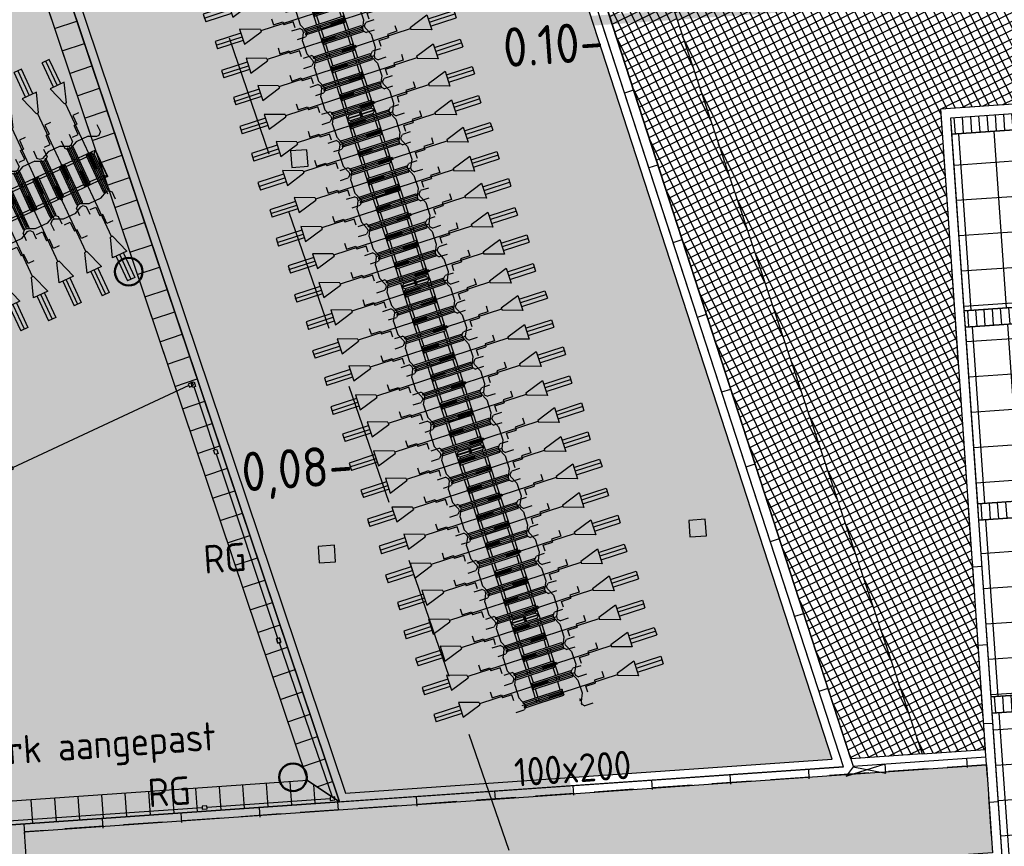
# Model space of a CAD drawing. Extents: x -410 to 7352, y -1401 to 655.
# Tile 74 of 185: x 231 to 244, y 46 to 57. Entities that reach past the tile are written whole.
import ezdxf

# ---------------------------------------------------------------- set-up
doc = ezdxf.new("R2010")
doc.units = 0
doc.header["$MEASUREMENT"] = 0
for name, pattern in [('B0701', [2.3412, 1.56, -0.7812]), ('DASHDOT', [1, 0.5, -0.25, 0, -0.25]), ('HIDDENX2', [0.75, 0.5, -0.25])]:
    doc.linetypes.add(name, pattern=pattern)
for name, color, linetype in [('05-018-ARCERING', 8, 'Continuous'), ('08-025-ROOD', 1, 'Continuous'), ('ALG_arch_beton constructie', 1, 'Continuous'), ('ALG_gebouw', 8, 'Continuous'), ('ALG_REV2022_projectgebied', 10, 'DASHDOT'), ('BP_beplanting', 80, 'Continuous'), ('BP_beplanting HA', 60, 'Continuous'), ('BP_hagen', 252, 'Continuous'), ('MATEN-018', 8, 'Continuous'), ('MP_peilen nieuw', 2, 'Continuous'), ('TM_fietsparkeren hoog laag', 1, 'Continuous'), ('TM_fietsparkeren_hoog_laag wijziging', 1, 'Continuous'), ('TM_hekwerken', 2, 'Continuous'), ('TO_pvc_diverse_dia', 130, 'Continuous'), ('V_bk_kf_keperverband-rollagen', 6, 'Continuous'), ('V_bk_kf_keperverband-rollagen HA', 8, 'Continuous'), ('V_bss_kf_210x105', 8, 'Continuous'), ('V_bss_kf_210x105 HA', 8, 'Continuous'), ('V_bss_kf_dubbelklinker', 8, 'Continuous'), ('V_bss_kf_dubbelklinker HA', 8, 'Continuous'), ('V_bt_30x30 HA', 8, 'Continuous'), ('V_bt_grasstenen Giverbo met split', 8, 'Continuous'), ('V_bt_grasstenen Giverbo met split HA', 8, 'Continuous'), ('V_halfverharding HA', 252, 'Continuous'), ('V_opsl_knipstrepen', 2, 'Continuous'), ('V_opsl_ob 10x20', 1, 'HIDDENX2'), ('V_opsl_ob 12x25', 1, 'HIDDENX2'), ('V_teksten', 4, 'Continuous')]:
    doc.layers.add(name, color=color, linetype=linetype)
doc.layers.add('ALG_REV2022_projectgebied HA', color=7, linetype='Continuous', true_color=0xffffff)
doc.styles.add('JvdL_18 1_200M', font='isocp.shx', dxfattribs={"height": 0.36})
doc.styles.add('JvdL_25 1_200_M', font='isocp.shx', dxfattribs={"height": 0.5})

# ---------------------------------------------------------------- blocks, each defined once
blk = doc.blocks.new('A$C53ED4B4D')
at = {"layer": 'V_bk_kf_keperverband-rollagen HA'}
h = blk.add_hatch(dxfattribs=at)
h.set_pattern_fill('LINE', color=256, scale=1.05, angle=86.0086, style=0)
h.set_pattern_definition([(90, (4.95, -0.21), (-0.105, 9e-19), [])])
h.paths.add_polyline_path([(4.95, -0.21), (0, -0.21), (0, 0), (4.95, 0)])
at = {"layer": 'V_bt_grasstenen Giverbo met split HA'}
h = blk.add_hatch(dxfattribs=at)
h.set_pattern_fill('NET', color=256, scale=4.5, angle=-3.9914, style=0)
h.set_pattern_definition([(360, (3e-14, -2.46), (7e-18, 0.45), []), (90, (3e-14, -2.46), (-0.45, 3e-17), [])])
h.paths.add_polyline_path([(4.95, -2.46), (0, -2.46), (0, -0.21), (4.95, -0.21)])
at = {"layer": 'V_bk_kf_keperverband-rollagen'}
blk.add_lwpolyline([(4.95, -0.21), (0, -0.21), (0, 0), (4.95, 0)], close=True, dxfattribs=at)
at = {"layer": 'V_bt_grasstenen Giverbo met split'}
blk.add_lwpolyline([(4.95, -2.46), (0, -2.46), (0, -0.21), (4.95, -0.21)], close=True, dxfattribs=at)
blk = doc.blocks.new('FIETSBAH')
at = {"layer": 'MATEN-018'}
for p, q in [((-49.9999, 1865.99576), (49.9999, 1865.99576)), ((-49.9999, 1522.78842), (-49.9999, 1865.99576)), ((0, 1870.19692), (0, 1521.9045)), ((49.9999, 1522.78842), (49.9999, 1865.99576)), ((-14.9987, 1271.905), (-99.9998, 1521.9045)), ((-99.9998, 1521.9045), (99.9998, 1521.9045)), ((99.9998, 1521.9045), (15.00124, 1271.905)), ((-14.9987, 1271.905), (15.00124, 1271.905)), ((0, 0), (0, 1271.905)), ((-99.9998, 1094.80858), (-19.99996, 1094.80858)), ((-19.99996, 1094.80858), (-19.99996, 969.63992)), ((-19.99996, 969.63992), (19.99996, 969.63992)), ((19.99996, 844.47126), (19.99996, 969.63992)), ((-249.9995, 861.51212), (-249.9995, 755.73128)), ((-218.0463, 724.51468), (-249.9995, 755.73128)), ((-85.21192, 771.5123), (-185.46572, 724.51468)), ((-85.21192, 771.5123), (85.21446, 771.5123)), ((99.9998, 844.47126), (19.99996, 844.47126)), ((85.21446, 771.5123), (185.46572, 724.51468)), ((218.0463, 724.51468), (250.00204, 755.73128)), ((250.00204, 861.51212), (250.00204, 755.73128)), ((-185.46572, 724.51468), (-218.09456, 724.51468)), ((185.46572, 724.51468), (218.0971, 724.51468)), ((-11.99896, 541.70072), (-11.99896, 349.9993)), ((-11.99896, 541.70072), (11.99896, 541.70072)), ((11.99896, 541.70072), (11.99896, 349.9993))]:
    blk.add_line(p, q, dxfattribs=at)
blk = doc.blocks.new('A$C43A41472')
at = {"layer": '05-018-ARCERING'}
for p, q in [((210, 1863), (210, 1350)), ((229, 1863), (229, 1350)), ((271, 1863), (271, 1350)), ((289, 1863), (289, 1350)), ((586, 1863), (586, 1350)), ((604, 1863), (604, 1350)), ((646, 1863), (646, 1350)), ((664, 1863), (664, 1350)), ((960, 1863), (960, 1350)), ((979, 1863), (979, 1350)), ((1021, 1863), (1021, 1350)), ((1039, 1863), (1039, 1350)), ((1336, 1863), (1336, 1350)), ((1354, 1863), (1354, 1350)), ((1396, 1863), (1396, 1350)), ((1414, 1863), (1414, 1350)), ((1710, 1863), (1710, 1350)), ((1729, 1863), (1729, 1350)), ((1771, 1863), (1771, 1350)), ((1789, 1863), (1789, 1350)), ((2086, 1863), (2086, 1350)), ((2104, 1863), (2104, 1350)), ((2146, 1863), (2146, 1350)), ((2164, 1863), (2164, 1350)), ((156, 1702), (156, 1332)), ((156, 1702), (156, 1332)), ((156, 1702), (210, 1702)), ((159, 1702), (159, 1332)), ((191, 1667), (159, 1702)), ((210, 1667), (191, 1667)), ((191, 1667), (191, 1367)), ((271, 1702), (229, 1702)), ((271, 1667), (229, 1667)), ((586, 1702), (289, 1702)), ((398, 1667), (289, 1667)), ((398, 1172), (398, 1685)), ((458, 1687), (417, 1687)), ((417, 1172), (417, 1685)), ((458, 1682), (417, 1682)), ((458, 1667), (417, 1667)), ((458, 1172), (458, 1685)), ((477, 1172), (477, 1685)), ((586, 1667), (477, 1667)), ((646, 1702), (604, 1702)), ((646, 1667), (604, 1667)), ((960, 1702), (664, 1702)), ((773, 1667), (664, 1667)), ((773, 1172), (773, 1685)), ((792, 1172), (792, 1685)), ((833, 1667), (792, 1667)), ((833, 1172), (833, 1685)), ((852, 1172), (852, 1685)), ((960, 1667), (852, 1667)), ((1021, 1702), (979, 1702)), ((1021, 1667), (979, 1667)), ((1335, 1702), (1039, 1702)), ((1148, 1667), (1039, 1667)), ((1148, 1172), (1148, 1685)), ((1208, 1687), (1167, 1687)), ((1167, 1172), (1167, 1685)), ((1208, 1682), (1167, 1682)), ((1208, 1667), (1167, 1667)), ((1208, 1172), (1208, 1685)), ((1227, 1172), (1227, 1685)), ((1227, 1670), (1227, 1364)), ((1227, 1667), (1227, 1667)), ((1335, 1667), (1227, 1667)), ((1396, 1702), (1354, 1702)), ((1396, 1667), (1354, 1667)), ((1710, 1702), (1414, 1702)), ((1523, 1667), (1414, 1667)), ((1523, 1172), (1523, 1685)), ((1542, 1172), (1542, 1685)), ((1583, 1667), (1542, 1667)), ((1583, 1172), (1583, 1685)), ((1602, 1172), (1602, 1685)), ((1710, 1667), (1602, 1667)), ((1771, 1702), (1729, 1702)), ((1771, 1667), (1729, 1667)), ((2085, 1702), (1789, 1702)), ((1898, 1667), (1789, 1667)), ((1898, 1172), (1898, 1685)), ((1958, 1687), (1917, 1687)), ((1917, 1172), (1917, 1685)), ((1958, 1682), (1917, 1682)), ((1958, 1667), (1917, 1667)), ((1958, 1172), (1958, 1685)), ((1977, 1172), (1977, 1685)), ((1977, 1670), (1977, 1364)), ((1977, 1667), (1977, 1667)), ((2085, 1667), (1977, 1667)), ((2146, 1702), (2104, 1702)), ((2146, 1667), (2104, 1667)), ((2406, 1702), (2164, 1702)), ((2273, 1667), (2164, 1667)), ((2273, 1172), (2273, 1685)), ((2292, 1172), (2292, 1685)), ((2333, 1667), (2292, 1667)), ((2333, 1172), (2333, 1685)), ((2352, 1172), (2352, 1685)), ((2352, 1667), (2371, 1667)), ((2371, 1667), (2403, 1702)), ((2371, 1667), (2371, 1367)), ((2403, 1702), (2403, 1332)), ((2406, 1702), (2406, 1332)), ((170, 1524), (170, 1511)), ((182, 1524), (182, 1511)), ((2380, 1524), (2380, 1511)), ((2392, 1524), (2392, 1511)), ((156, 1332), (398, 1332)), ((191, 1367), (159, 1332)), ((191, 1367), (210, 1367)), ((229, 1367), (271, 1367)), ((271, 1352), (229, 1352)), ((271, 1347), (229, 1347)), ((289, 1367), (398, 1367)), ((417, 1367), (458, 1367)), ((417, 1332), (458, 1332)), ((477, 1367), (586, 1367)), ((477, 1332), (773, 1332)), ((604, 1367), (646, 1367)), ((664, 1367), (773, 1367)), ((792, 1367), (833, 1367)), ((792, 1332), (833, 1332)), ((852, 1367), (960, 1367)), ((852, 1332), (1148, 1332)), ((979, 1367), (1021, 1367)), ((1021, 1352), (979, 1352)), ((1021, 1347), (979, 1347)), ((1039, 1367), (1148, 1367)), ((1167, 1367), (1208, 1367)), ((1167, 1332), (1208, 1332)), ((1227, 1367), (1227, 1367)), ((1227, 1367), (1335, 1367)), ((1227, 1332), (1523, 1332)), ((1354, 1367), (1396, 1367)), ((1414, 1367), (1523, 1367)), ((1414, 1367), (1523, 1367)), ((1542, 1367), (1583, 1367)), ((1542, 1332), (1583, 1332)), ((1602, 1367), (1710, 1367)), ((1602, 1332), (1898, 1332)), ((1729, 1367), (1771, 1367)), ((1771, 1352), (1729, 1352)), ((1771, 1347), (1729, 1347)), ((1789, 1367), (1898, 1367)), ((1917, 1367), (1958, 1367)), ((1917, 1332), (1958, 1332)), ((1977, 1367), (1977, 1367)), ((1977, 1367), (2085, 1367)), ((1977, 1332), (2273, 1332)), ((2104, 1367), (2146, 1367)), ((2164, 1367), (2273, 1367)), ((2292, 1367), (2333, 1367)), ((2292, 1332), (2333, 1332)), ((2352, 1367), (2371, 1367)), ((2352, 1332), (2406, 1332)), ((2371, 1367), (2403, 1332))]:
    blk.add_line(p, q, dxfattribs=at)
for centre, radius, start, end in [((220, 1863), 9.5, 360, 180), ((280, 1863), 9.5, 360, 180), ((595, 1863), 9.5, 360, 180), ((655, 1863), 9.5, 360, 180), ((970, 1863), 9.5, 360, 180), ((1030, 1863), 9.5, 360, 180), ((1345, 1863), 9.5, 360, 180), ((1405, 1863), 9.5, 360, 180), ((1720, 1863), 9.5, 360, 180), ((1780, 1863), 9.5, 360, 180), ((2095, 1863), 9.5, 360, 180), ((2155, 1863), 9.5, 360, 180), ((408, 1685), 9.5, 0, 180), ((468, 1685), 9.5, 0, 180), ((782, 1685), 9.5, 0, 180), ((842, 1685), 9.5, 0, 180), ((1157, 1685), 9.5, 0, 180), ((1217, 1685), 9.5, 0, 180), ((1532, 1685), 9.5, 0, 180), ((1592, 1685), 9.5, 0, 180), ((1907, 1685), 9.5, 0, 180), ((1967, 1685), 9.5, 0, 180), ((2282, 1685), 9.5, 0, 180), ((2342, 1685), 9.5, 0, 180), ((176, 1524), 6, 0, 180), ((176, 1511), 6, 180, 0), ((2386, 1524), 6, 0, 180), ((2386, 1511), 6, 180, 0), ((220, 1350), 9.5, 180, 0), ((280, 1350), 9.5, 180, 0), ((595, 1350), 9.5, 180, 0), ((655, 1350), 9.5, 180, 0), ((970, 1350), 9.5, 180, 0), ((1030, 1350), 9.5, 180, 0), ((1345, 1350), 9.5, 180, 0), ((1405, 1350), 9.5, 180, 0), ((1720, 1350), 9.5, 180, 0), ((1780, 1350), 9.5, 180, 0), ((2095, 1350), 9.5, 180, 0), ((2155, 1350), 9.5, 180, 0), ((408, 1172), 9.5, 180, 0), ((468, 1172), 9.5, 180, 0), ((782, 1172), 9.5, 180, 0), ((842, 1172), 9.5, 180, 0), ((1157, 1172), 9.5, 180, 0), ((1217, 1172), 9.5, 180, 0), ((1532, 1172), 9.5, 180, 0), ((1592, 1172), 9.5, 180, 0), ((1907, 1172), 9.5, 180, 0), ((1967, 1172), 9.5, 180, 0), ((2282, 1172), 9.5, 180, 0), ((2342, 1172), 9.5, 180, 0)]:
    blk.add_arc(centre, radius, start, end, dxfattribs=at)
at = {"layer": '08-025-ROOD'}
for p in [(437, 1147), (812, 1183), (1187, 1147), (1562, 1183), (1937, 1147), (2312, 1183)]:
    blk.add_blockref('FIETSBAH', p, dxfattribs=at)
at = {"layer": '08-025-ROOD', "xscale": -1, "rotation": 180}
for p in [(250, 1906), (1000, 1906), (1750, 1906), (625, 1870), (1375, 1870), (2125, 1870)]:
    blk.add_blockref('FIETSBAH', p, dxfattribs=at)
blk = doc.blocks.new('hekwerk')
at = {"layer": 'TM_hekwerken'}
for points in [[(0, -0.02), (0.06, -0.02), (0.06, 0.02), (0, 0.02)], [(2.59, -0.02), (2.53, -0.02), (2.53, 0.02), (2.59, 0.02)]]:
    blk.add_lwpolyline(points, close=True, dxfattribs=at)
blk.add_lwpolyline([(0.06, 0), (2.53, 0)], dxfattribs=at)
blk = doc.blocks.new('fiets wijziging')
at = {"layer": '05-018-ARCERING', "color": 8}
for p, q in [((1.677, 1.014), (1.861, 0.535)), ((1.695, 1.021), (1.879, 0.542)), ((1.733, 1.036), (1.917, 0.557)), ((1.751, 1.043), (1.935, 0.564)), ((1.327, 0.88), (1.511, 0.401)), ((1.345, 0.887), (1.529, 0.408)), ((1.383, 0.901), (1.567, 0.422)), ((1.401, 0.908), (1.585, 0.429)), ((1.791, 0.886), (1.752, 0.871)), ((2.034, 0.979), (1.808, 0.893)), ((1.922, 0.899), (1.821, 0.86)), ((2.1, 0.436), (1.916, 0.915)), ((1.933, 0.924), (1.971, 0.939)), ((2.118, 0.443), (1.934, 0.922)), ((1.935, 0.92), (1.973, 0.934)), ((1.978, 0.92), (1.94, 0.906)), ((2.156, 0.458), (1.972, 0.937)), ((2.174, 0.465), (1.99, 0.944)), ((2.014, 0.934), (1.996, 0.927)), ((2.014, 0.934), (2.031, 0.978)), ((2.122, 0.654), (2.014, 0.934)), ((2.164, 0.633), (2.031, 0.978)), ((2.167, 0.634), (2.034, 0.979)), ((2.167, 0.634), (2.034, 0.979)), ((0.995, 0.752), (1.179, 0.273)), ((1.033, 0.767), (1.217, 0.288)), ((1.051, 0.774), (1.235, 0.295)), ((1.441, 0.751), (1.402, 0.737)), ((1.735, 0.864), (1.458, 0.758)), ((1.572, 0.764), (1.471, 0.726)), ((1.75, 0.302), (1.566, 0.781)), ((1.768, 0.309), (1.584, 0.788)), ((1.628, 0.786), (1.59, 0.771)), ((1.806, 0.323), (1.622, 0.802)), ((1.824, 0.33), (1.64, 0.809)), ((1.747, 0.832), (1.646, 0.793)), ((1.803, 0.853), (1.765, 0.838)), ((2.078, 0.791), (2.074, 0.803)), ((2.09, 0.796), (2.085, 0.808)), ((0.683, 0.632), (0.867, 0.153)), ((0.701, 0.639), (0.885, 0.16)), ((0.977, 0.745), (1.161, 0.266)), ((1.385, 0.73), (1.108, 0.624)), ((1.222, 0.63), (1.121, 0.591)), ((1.4, 0.167), (1.216, 0.646)), ((1.233, 0.656), (1.271, 0.67)), ((1.234, 0.651), (1.273, 0.666)), ((1.417, 0.174), (1.234, 0.653)), ((1.278, 0.652), (1.24, 0.637)), ((1.456, 0.189), (1.272, 0.668)), ((1.474, 0.196), (1.29, 0.675)), ((1.397, 0.697), (1.296, 0.658)), ((1.453, 0.719), (1.415, 0.704)), ((2.048, 0.626), (2.086, 0.64)), ((2.104, 0.647), (2.122, 0.654)), ((2.167, 0.634), (2.116, 0.614)), ((2.122, 0.654), (2.164, 0.633)), ((0.351, 0.505), (0.535, 0.026)), ((0.627, 0.611), (0.811, 0.132)), ((0.645, 0.618), (0.829, 0.139)), ((1.035, 0.596), (0.759, 0.489)), ((1.05, 0.033), (0.866, 0.512)), ((1.067, 0.04), (0.884, 0.519)), ((0.928, 0.517), (0.89, 0.502)), ((1.106, 0.055), (0.922, 0.533)), ((1.123, 0.061), (0.94, 0.54)), ((1.047, 0.563), (0.946, 0.524)), ((1.155, 0.28), (1.046, 0.565)), ((1.047, 0.563), (1.047, 0.563)), ((1.091, 0.617), (1.052, 0.602)), ((1.103, 0.584), (1.065, 0.57)), ((1.697, 0.491), (1.736, 0.506)), ((1.753, 0.513), (1.855, 0.552)), ((1.766, 0.48), (2.042, 0.586)), ((1.873, 0.558), (1.911, 0.573)), ((1.878, 0.544), (1.916, 0.559)), ((1.88, 0.54), (1.918, 0.554)), ((1.929, 0.58), (2.03, 0.619)), ((2.06, 0.593), (2.098, 0.608)), ((0.277, 0.476), (0.461, -0.002)), ((0.295, 0.483), (0.479, 0.004)), ((0.333, 0.498), (0.517, 0.019)), ((0.684, 0.461), (0.408, 0.355)), ((0.7, -0.101), (0.516, 0.377)), ((0.533, 0.387), (0.571, 0.401)), ((0.717, -0.095), (0.533, 0.384)), ((0.534, 0.382), (0.573, 0.397)), ((0.578, 0.383), (0.54, 0.368)), ((0.756, -0.08), (0.572, 0.399)), ((0.773, -0.073), (0.589, 0.406)), ((0.697, 0.428), (0.596, 0.389)), ((0.74, 0.483), (0.702, 0.468)), ((0.753, 0.45), (0.715, 0.435)), ((0.872, 0.496), (0.771, 0.457)), ((0.872, 0.496), (0.771, 0.457)), ((1.403, 0.378), (1.505, 0.417)), ((1.416, 0.346), (1.692, 0.452)), ((1.522, 0.424), (1.561, 0.439)), ((1.578, 0.446), (1.68, 0.484)), ((1.71, 0.459), (1.748, 0.473)), ((-0.073, 0.342), (0.111, -0.137)), ((-0.055, 0.349), (0.128, -0.13)), ((-0.017, 0.363), (0.167, -0.115)), ((0.001, 0.37), (0.184, -0.109)), ((0.335, 0.327), (0.058, 0.221)), ((0.406, -0.214), (0.222, 0.265)), ((0.423, -0.208), (0.239, 0.271)), ((0.347, 0.294), (0.246, 0.255)), ((0.455, 0.011), (0.345, 0.297)), ((0.347, 0.294), (0.346, 0.294)), ((0.39, 0.348), (0.352, 0.333)), ((0.403, 0.315), (0.365, 0.301)), ((0.522, 0.361), (0.421, 0.322)), ((1.054, 0.244), (1.155, 0.283)), ((1.066, 0.211), (1.343, 0.317)), ((1.154, 0.283), (1.155, 0.283)), ((1.172, 0.29), (1.211, 0.304)), ((1.178, 0.276), (1.216, 0.29)), ((1.18, 0.271), (1.218, 0.286)), ((1.228, 0.311), (1.33, 0.35)), ((1.347, 0.357), (1.386, 0.371)), ((1.36, 0.324), (1.398, 0.339)), ((-0.016, 0.192), (-0.066, 0.173)), ((0.066, -0.173), (-0.066, 0.173)), ((0.069, -0.172), (-0.064, 0.174)), ((-0.021, 0.152), (-0.064, 0.174)), ((-0.003, 0.159), (-0.021, 0.153)), ((0.086, -0.127), (-0.021, 0.153)), ((0.04, 0.214), (0.002, 0.199)), ((0.053, 0.181), (0.015, 0.166)), ((0.172, 0.227), (0.071, 0.188)), ((0.35, -0.236), (0.166, 0.243)), ((0.367, -0.229), (0.183, 0.25)), ((0.228, 0.248), (0.19, 0.234)), ((0.703, 0.109), (0.805, 0.148)), ((0.716, 0.077), (0.992, 0.183)), ((0.822, 0.155), (0.861, 0.17)), ((0.878, 0.177), (0.98, 0.216)), ((0.997, 0.222), (1.036, 0.237)), ((1.01, 0.19), (1.048, 0.204)), ((0.015, -0.001), (0.011, 0.011)), ((0.027, 0.003), (0.022, 0.015)), ((0.354, -0.025), (0.455, 0.014)), ((0.366, -0.058), (0.642, 0.049)), ((0.454, 0.014), (0.454, 0.014)), ((0.472, 0.021), (0.511, 0.035)), ((0.478, 0.007), (0.516, 0.021)), ((0.479, 0.002), (0.518, 0.017)), ((0.528, 0.042), (0.63, 0.081)), ((0.647, 0.088), (0.686, 0.103)), ((0.66, 0.055), (0.698, 0.07)), ((0.066, -0.173), (0.292, -0.086)), ((0.104, -0.121), (0.086, -0.127)), ((0.122, -0.114), (0.16, -0.099)), ((0.178, -0.092), (0.279, -0.053)), ((0.297, -0.047), (0.335, -0.032)), ((0.31, -0.079), (0.348, -0.065)), ((0.086, -0.127), (0.069, -0.172))]:
    blk.add_line(p, q, dxfattribs=at)
for centre, radius, start, end in [((1.686, 1.018), 0.0095, 21.0086, 201.0086), ((1.742, 1.039), 0.0095, 21.0086, 201.0086), ((1.336, 0.883), 0.0095, 21.0086, 201.0086), ((1.392, 0.905), 0.0095, 21.0086, 201.0086), ((1.925, 0.919), 0.0095, 21.0086, 201.0086), ((1.981, 0.94), 0.0095, 21.0086, 201.0086), ((0.986, 0.749), 0.0095, 21.0086, 201.0086), ((1.042, 0.77), 0.0095, 21.0086, 201.0086), ((1.575, 0.784), 0.0095, 21.0086, 201.0086), ((1.631, 0.806), 0.0095, 21.0086, 201.0086), ((2.079, 0.806), 0.006, 21.0086, 201.0086), ((2.084, 0.793), 0.006, 201.0086, 21.0086), ((0.692, 0.636), 0.0095, 21.0086, 201.0086), ((1.225, 0.65), 0.0095, 21.0086, 201.0086), ((1.281, 0.671), 0.0095, 21.0086, 201.0086), ((0.342, 0.501), 0.0095, 21.0086, 201.0086), ((0.636, 0.614), 0.0095, 21.0086, 201.0086), ((0.875, 0.515), 0.0095, 21.0086, 201.0086), ((0.931, 0.537), 0.0095, 21.0086, 201.0086), ((1.87, 0.539), 0.0095, 201.0086, 21.0086), ((1.926, 0.56), 0.0095, 201.0086, 21.0086), ((-0.008, 0.367), 0.0095, 21.0086, 201.0086), ((0.286, 0.48), 0.0095, 21.0086, 201.0086), ((0.525, 0.381), 0.0095, 21.0086, 201.0086), ((0.581, 0.402), 0.0095, 21.0086, 201.0086), ((1.52, 0.404), 0.0095, 201.0086, 21.0086), ((1.576, 0.426), 0.0095, 201.0086, 21.0086), ((2.109, 0.44), 0.0095, 201.0086, 21.0086), ((2.165, 0.461), 0.0095, 201.0086, 21.0086), ((-0.064, 0.345), 0.0095, 21.0086, 201.0086), ((0.174, 0.246), 0.0095, 21.0086, 201.0086), ((0.231, 0.268), 0.0095, 21.0086, 201.0086), ((1.17, 0.27), 0.0095, 201.0086, 21.0086), ((1.226, 0.291), 0.0095, 201.0086, 21.0086), ((1.759, 0.305), 0.0095, 201.0086, 21.0086), ((1.815, 0.327), 0.0095, 201.0086, 21.0086), ((0.82, 0.135), 0.0095, 201.0086, 21.0086), ((0.876, 0.157), 0.0095, 201.0086, 21.0086), ((1.409, 0.171), 0.0095, 201.0086, 21.0086), ((1.465, 0.192), 0.0095, 201.0086, 21.0086), ((0.016, 0.013), 0.006, 21.0086, 201.0086), ((0.021, 0.001), 0.006, 201.0086, 21.0086), ((0.47, 0.001), 0.0095, 201.0086, 21.0086), ((0.526, 0.022), 0.0095, 201.0086, 21.0086), ((1.059, 0.036), 0.0095, 201.0086, 21.0086), ((1.115, 0.058), 0.0095, 201.0086, 21.0086), ((0.176, -0.112), 0.0095, 201.0086, 21.0086), ((0.708, -0.098), 0.0095, 201.0086, 21.0086), ((0.764, -0.077), 0.0095, 201.0086, 21.0086), ((0.12, -0.134), 0.0095, 201.0086, 21.0086), ((0.358, -0.232), 0.0095, 201.0086, 21.0086), ((0.414, -0.211), 0.0095, 201.0086, 21.0086)]:
    blk.add_arc(centre, radius, start, end, dxfattribs=at)
at = {"layer": '08-025-ROOD', "color": 8, "extrusion": (0, 0, -1), "xscale": 0.001000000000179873, "yscale": 0.001000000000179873, "zscale": -0.0009999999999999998, "rotation": 338.9914025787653}
for p in [(-1.789, 0.309), (-2.152, 0.41), (-1.452, 0.141), (-1.089, 0.04), (-0.752, -0.128), (-0.389, -0.229)]:
    blk.add_blockref('FIETSBAH', p, dxfattribs=at)
at = {"layer": '08-025-ROOD', "color": 8, "xscale": 0.001000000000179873, "yscale": 0.001000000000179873, "zscale": 0.001000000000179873, "rotation": 201.0085974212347}
for p in [(1.705, 1.052), (1.368, 0.883), (1.005, 0.783), (0.668, 0.614), (0.305, 0.514), (-0.032, 0.346)]:
    blk.add_blockref('FIETSBAH', p, dxfattribs=at)

msp = doc.modelspace()

# ---------------------------------------------------------------- hatches: boundary and pattern name
at = {"layer": 'ALG_REV2022_projectgebied HA', "transparency": 33554610}
h = msp.add_hatch(color=256, dxfattribs=at)
h.dxf.hatch_style = 1
h.paths.add_polyline_path([(74.155, 162.238), (334.409, 180.398), (349.057, -29.528), (88.802, -47.688)])
h.paths.add_polyline_path([(234.252, 68.283), (242.01, 27.797), (261.78, 36.92), (260.019, 69.41), (233.856, 69.837)], flags=16)
h.paths.add_polyline_path([(228.126, 117.889), (223.307, 86.622), (226.725, 74.52), (255.929, 76.846), (252.357, 119.911)], flags=16)
h.paths.add_polyline_path([(146.522, 128.991), (156.498, 129.687), (183.768, 118.656), (194.377, 96.043), (190.268, 67.245), (146.205, 67.558), (136.658, 100.144)], flags=16)
at = {"layer": 'BP_beplanting HA'}
h = msp.add_hatch(dxfattribs=at)
h.set_pattern_fill('NET', color=256, style=0)
h.set_pattern_definition([(26.39262, (277.87383, 48.07245), (-0.04445198, 0.0895769), []), (116.39262, (277.87383, 48.07245), (-0.0895769, -0.04445198), [])])
h.paths.add_polyline_path([(236.189, 67.601), (242.864, 47.596), (241.958, 47.534), (235.686, 66.84), (235.435, 67.612)])
h = msp.add_hatch(dxfattribs=at)
h.set_pattern_fill('NET', color=256, style=0)
h.set_pattern_definition([(26.39262, (306.9738, 37.70138), (-0.04445198, 0.0895769), []), (116.39262, (306.9738, 37.70138), (-0.0895769, -0.04445198), [])])
h.paths.add_polyline_path([(242.864, 47.596), (243.669, 47.651), (243.101, 55.797), (247.925, 56.133), (238.326, 67.599), (236.189, 67.601)])
at = {"layer": 'V_bss_kf_210x105 HA'}
h = msp.add_hatch(dxfattribs=at)
h.set_pattern_fill('GEB-KF', color=256, style=0)
h.set_pattern_definition([(25.00462, (221.76682, 147.7451), (0.05077615, 0.13954133), [0.315, -0.105]), (115.00462, (221.8112, 147.64994), (0.05077615, 0.13954133), [0.315, -0.105])])
h.paths.add_polyline_path([(242.46, 71.823), (247.723, 71.823), (253.782, 71.821), (253.714, 72.781), (251.999, 97.364), (250.989, 97.294), (249.868, 113.465), (249.736, 115.461), (249.343, 121.085), (248.928, 121.026), (248.646, 123.008), (230.845, 120.506), (230.502, 122.988), (210.475, 121.588), (219.984, 93.317), (221.325, 89.33), (223.113, 84.011), (235.53, 47.095), (241.721, 47.527), (235.169, 67.705), (235.169, 71.824), (237.303, 71.824)])
h.paths.add_polyline_path([(227.965, 75.018), (228.916, 75.327), (224.79, 88.026), (223.839, 87.718)], flags=16)
h.paths.add_polyline_path([(222.843, 90.783), (223.793, 91.092), (219.668, 103.792), (218.716, 103.483)], flags=16)
h.paths.add_polyline_path([(217.723, 106.542), (218.673, 106.851), (214.548, 119.55), (213.596, 119.242)], flags=16)
h.paths.add_polyline_path([(245.598, 75.305), (244.6, 75.236), (244.67, 74.238), (245.668, 74.308)], flags=16)
at = {"layer": 'V_bss_kf_dubbelklinker HA'}
for points in [[(234.847, 55.053), (235.056, 55.068), (235.041, 55.277), (234.832, 55.263)], [(239.912, 50.354), (240.122, 50.369), (240.107, 50.579), (239.898, 50.564)], [(235.197, 50.025), (235.406, 50.04), (235.392, 50.25), (235.182, 50.235)]]:
    msp.add_hatch(color=256, dxfattribs=at).paths.add_polyline_path(points)
at = {"layer": 'V_bt_30x30 HA'}
h = msp.add_hatch(dxfattribs=at)
h.set_pattern_fill('TEGEL30X30H', color=8, angle=90, style=0)
h.set_pattern_definition([(204.94012, (212.09123, 68.01603), (0.1265013, -0.2720247), []), (294.94012, (212.09123, 68.01603), (0.26251362, -0.20877404), [0.3, -0.3])])
h.paths.add_polyline_path([(196.618, 120.424), (210.122, 121.368), (220.985, 89.068), (235.048, 47.257), (224.258, 46.501), (214.226, 68.016), (212.091, 68.016), (205.669, 81.787), (203.796, 85.805), (188, 119.821), (189.245, 119.908), (183.987, 131.184), (181.862, 130.194), (181.273, 131.457), (183.411, 132.442), (180.435, 138.822), (187.567, 139.835)])
h = msp.add_hatch(dxfattribs=at)
h.set_pattern_fill('LINE', color=8, scale=3, angle=90, style=0)
h.set_pattern_definition([(18.5895, (210.12184, 46.98457), (-0.0956356, 0.2843481), [])])
h.paths.add_polyline_path([(210.122, 121.368), (235.048, 47.257), (235.456, 46.985), (210.431, 121.389)])
h = msp.add_hatch(dxfattribs=at)
h.set_pattern_fill('LINE', color=8, scale=3, angle=90, style=0)
h.set_pattern_definition([(94.0044, (224.07356, 46.18777), (-0.299268, -0.02095), [])])
h.paths.add_polyline_path([(224.074, 46.188), (235.456, 46.985), (235.048, 47.257), (224.258, 46.501)])
at = {"layer": 'V_halfverharding HA'}
h = msp.add_hatch(dxfattribs=at)
h.set_pattern_fill('AR-CONC', color=256, scale=0.05, angle=45, style=0)
h.set_pattern_definition([(193, (267.16786, 46.0461), (-0.2675321, 0.240887), [0.0375, -0.4125]), (138, (267.16786, 46.0461), (-0.1709344, -0.342115), [0.03, -0.33]), (243.4514, (267.14557, 46.06618), (-0.4384666, -0.1012276), [0.03187, -0.350571]), (189.1842, (267.1077, 45.96624), (-0.3763624, 0.3872355), [0.05625, -0.61875]), (239.6356, (267.0763, 45.9985), (-0.666347, -0.1077355), [0.047805, -0.5258565]), (134.1842, (267.1077, 45.96624), (-0.666347, -0.107736), [0.045, -0.495]), (164, (267.0828, 46.0163), (-0.1172045, 0.3403867), [0.0375, -0.4125]), (109, (267.0828, 46.0163), (-0.3153632, -0.21635), [0.03, -0.33]), (214.4514, (267.07303, 46.04466), (-0.4325677, 0.124037), [0.03187, -0.350571]), (180.5, (267.16786, 46.0461), (-0.1050259, -0.12927143), [0, -0.326, 0, -0.335, 0, -0.33125]), (150.5, (267.16786, 46.0461), (-0.2237298, -0.078336), [0, -0.191, 0, -0.3185, 0, -0.12625]), (110.5, (267.25691, 45.979), (-0.20637785, 0.16963774), [0, -0.125, 0, -0.39, 0, -0.5175]), (100.5, (267.29684, 45.94891), (-0.262999, 0.1355114), [0, -0.1625, 0, -0.259, 0, -0.3675])])
h.paths.add_polyline_path([(231.448, 46.605), (235.438, 46.883), (237.433, 47.022), (241.894, 47.334), (243.682, 47.458), (243.76, 46.339), (231.526, 45.486)])

# ---------------------------------------------------------------- linework, layer by layer
at = {"layer": 'ALG_arch_beton constructie', "linetype": 'Continuous', "lineweight": 50}
for centre in [(232.775, 53.728), (234.864, 47.298)]:
    msp.add_circle(centre, 0.175, dxfattribs=at)
at = {"layer": 'ALG_gebouw', "color": 2, "linetype": 'B0701', "lineweight": 25, "flags": 128}
msp.add_lwpolyline([(170.535, 42.324), (237.79, 45.848), (221.173, 94.108), (219.63, 93.606), (210.495, 121.719)], dxfattribs=at)
at = {"layer": 'ALG_REV2022_projectgebied', "ltscale": 2, "const_width": 0.2}
msp.add_lwpolyline([(234.252, 68.283), (242.01, 27.797), (261.78, 36.92), (260.019, 69.41), (233.856, 69.837)], close=True, dxfattribs=at)
at = {"layer": 'BP_beplanting'}
msp.add_lwpolyline([(242.864, 47.596), (243.669, 47.651), (243.101, 55.797), (247.925, 56.133), (238.326, 67.599), (238.326, 67.599), (238.326, 67.599), (236.189, 67.601), (236.189, 67.601)], close=True, dxfattribs=at)
at = {"layer": 'BP_hagen'}
msp.add_lwpolyline([(236.189, 67.601), (236.189, 67.601), (242.864, 47.596), (241.958, 47.534), (235.686, 66.84), (235.435, 67.612), (236.189, 67.601)], dxfattribs=at)
msp.add_lwpolyline([(236.189, 67.601), (236.189, 67.601), (242.864, 47.596), (241.958, 47.534), (235.686, 66.84), (235.435, 67.612), (236.189, 67.601)], dxfattribs=at)
at = {"layer": 'TM_fietsparkeren hoog laag', "color": 8}
for p, q in [((237.99, 49.365), (237.638, 49.251)), ((237.99, 49.365), (237.638, 49.251)), ((237.991, 49.362), (237.639, 49.248)), ((238.159, 49.363), (237.672, 49.204)), ((238.165, 49.345), (237.677, 49.186)), ((237.968, 49.321), (237.991, 49.362)), ((237.99, 49.365), (238.007, 49.313)), ((237.638, 49.251), (237.713, 49.021)), ((237.682, 49.228), (237.639, 49.248)), ((237.968, 49.321), (237.682, 49.228)), ((237.682, 49.228), (237.688, 49.21)), ((238.178, 49.306), (237.69, 49.147)), ((238.184, 49.288), (237.696, 49.129)), ((237.825, 49.296), (237.812, 49.292)), ((237.828, 49.285), (237.816, 49.281)), ((237.974, 49.303), (237.968, 49.321)), ((237.992, 49.245), (237.979, 49.284)), ((238.031, 49.124), (237.998, 49.227)), ((238.025, 49.256), (238.013, 49.295)), ((238.123, 48.957), (238.031, 49.238)), ((237.56, 48.971), (238.048, 49.13)), ((237.566, 48.953), (238.054, 49.112)), ((237.688, 49.147), (237.675, 49.186)), ((237.692, 49.148), (237.68, 49.187)), ((237.694, 49.192), (237.707, 49.153)), ((237.713, 49.135), (237.746, 49.032)), ((238.05, 49.067), (238.037, 49.106)), ((238.064, 49.072), (238.052, 49.111)), ((238.069, 49.073), (238.056, 49.112)), ((237.579, 48.914), (238.067, 49.073)), ((237.585, 48.896), (238.073, 49.055)), ((237.719, 49.003), (237.731, 48.964)), ((237.752, 49.013), (237.765, 48.974)), ((237.771, 48.956), (237.804, 48.853)), ((238.275, 49.006), (237.787, 48.848)), ((238.281, 48.988), (237.793, 48.83)), ((238.089, 48.946), (238.056, 49.049)), ((237.737, 48.946), (237.829, 48.664)), ((238.294, 48.949), (237.806, 48.791)), ((237.81, 48.835), (237.823, 48.796)), ((238.3, 48.931), (237.812, 48.773)), ((238.108, 48.889), (238.095, 48.928)), ((238.147, 48.768), (238.114, 48.871)), ((238.141, 48.9), (238.129, 48.939)), ((238.239, 48.6), (238.147, 48.882)), ((237.676, 48.614), (238.164, 48.773)), ((237.682, 48.596), (238.17, 48.755)), ((237.695, 48.557), (238.183, 48.716)), ((237.828, 48.778), (237.862, 48.675)), ((238.166, 48.711), (238.153, 48.75)), ((237.7, 48.539), (238.188, 48.698)), ((237.835, 48.646), (237.847, 48.607)), ((237.853, 48.589), (237.945, 48.307)), ((237.868, 48.657), (237.881, 48.618)), ((237.886, 48.6), (237.92, 48.497)), ((238.391, 48.65), (237.903, 48.491)), ((238.397, 48.632), (237.909, 48.473)), ((238.41, 48.593), (237.922, 48.434)), ((238.205, 48.589), (238.172, 48.692)), ((238.257, 48.543), (238.244, 48.582)), ((237.919, 48.433), (237.907, 48.472)), ((237.924, 48.435), (237.912, 48.474)), ((237.926, 48.478), (237.939, 48.439)), ((238.416, 48.575), (237.928, 48.416)), ((238.224, 48.532), (238.211, 48.571)), ((238.263, 48.411), (238.23, 48.514)), ((237.792, 48.258), (238.28, 48.416)), ((237.798, 48.24), (238.286, 48.398)), ((237.811, 48.201), (238.298, 48.359)), ((237.816, 48.183), (238.304, 48.341)), ((237.944, 48.421), (237.978, 48.318)), ((238.291, 48.336), (238, 48.242)), ((238.282, 48.354), (238.269, 48.393)), ((238.296, 48.359), (238.283, 48.398)), ((238.301, 48.36), (238.288, 48.399)), ((238.288, 48.335), (238.288, 48.336)), ((237.95, 48.289), (237.963, 48.25)), ((237.984, 48.3), (237.996, 48.261)), ((238.002, 48.243), (238.002, 48.243))]:
    msp.add_line(p, q, dxfattribs=at)
for centre, radius, start, end in [((238.162, 49.354), 0.0095, 288, 108), ((237.814, 49.287), 0.006, 108, 288), ((237.826, 49.291), 0.006, 288, 108), ((238.181, 49.297), 0.0095, 288, 108), ((237.674, 49.195), 0.0095, 108, 288), ((237.693, 49.138), 0.0095, 108, 288), ((238.051, 49.121), 0.0095, 288, 108), ((237.563, 48.962), 0.0095, 108, 288), ((238.07, 49.064), 0.0095, 288, 108), ((238.278, 48.997), 0.0095, 288, 108), ((237.582, 48.905), 0.0095, 108, 288), ((237.79, 48.839), 0.0095, 108, 288), ((238.297, 48.94), 0.0095, 288, 108), ((237.809, 48.782), 0.0095, 108, 288), ((238.167, 48.764), 0.0095, 288, 108), ((238.185, 48.707), 0.0095, 288, 108), ((237.679, 48.605), 0.0095, 108, 288), ((238.394, 48.641), 0.0095, 288, 108), ((238.413, 48.584), 0.0095, 288, 108), ((237.698, 48.548), 0.0095, 108, 288), ((237.906, 48.482), 0.0095, 108, 288), ((237.925, 48.425), 0.0095, 108, 288), ((238.283, 48.407), 0.0095, 288, 108), ((238.301, 48.35), 0.0095, 288, 108), ((237.795, 48.249), 0.0095, 108, 288), ((238.51, 48.284), 0.0095, 288, 108), ((238.529, 48.227), 0.0095, 288, 108), ((237.813, 48.192), 0.0095, 108, 288)]:
    msp.add_arc(centre, radius, start, end, dxfattribs=at)
at = {"layer": 'TM_hekwerken'}
for points in [[(233.606, 52.325), (233.625, 52.268), (233.588, 52.256), (233.569, 52.313)], [(234.691, 49.072), (234.71, 49.015), (234.672, 49.002), (234.653, 49.059)], [(235.395, 47.049), (235.335, 47.045), (235.338, 47.005), (235.397, 47.01)]]:
    msp.add_lwpolyline(points, close=True, dxfattribs=at)
for points in [[(233.872, 51.466), (233.606, 52.262)], [(235.365, 47.047), (234.691, 49.008)], [(235.336, 47.025), (233.772, 46.916)]]:
    msp.add_lwpolyline(points, dxfattribs=at)
at = {"layer": 'TO_pvc_diverse_dia', "const_width": 0.125}
msp.add_lwpolyline([(238.144, 57.333), (238.176, 57.238), (238.543, 57.057), (238.591, 56.914), (251.056, 57.783)], dxfattribs=at)
at = {"layer": 'V_bss_kf_210x105'}
msp.add_lwpolyline([(242.46, 71.718), (247.723, 71.718), (253.895, 71.716), (253.758, 73.67), (252.096, 97.476), (251.086, 97.406), (249.98, 113.368), (249.842, 115.363), (249.433, 121.204), (249.017, 121.145), (248.735, 123.125), (230.935, 120.624), (230.592, 123.1), (210.332, 121.684), (219.884, 93.284), (221.225, 89.296), (223.014, 83.978), (235.456, 46.985), (241.862, 47.432), (235.274, 67.721), (235.274, 71.719), (237.303, 71.719), (242.46, 71.718, 0.000024)], format="xyb", close=True, dxfattribs=at)
msp.add_lwpolyline([(242.46, 71.823), (247.723, 71.823), (253.782, 71.821), (253.714, 72.781), (251.999, 97.364), (250.989, 97.294), (249.868, 113.465), (249.736, 115.461), (249.343, 121.085), (248.928, 121.026), (248.646, 123.008), (230.845, 120.506), (230.502, 122.988), (210.475, 121.588), (219.984, 93.317), (221.325, 89.33), (223.113, 84.011), (235.53, 47.095), (241.721, 47.527), (235.169, 67.705), (235.169, 71.824), (237.303, 71.824)], close=True, dxfattribs=at)
at = {"layer": 'V_bss_kf_dubbelklinker'}
for points in [[(234.847, 55.053), (235.056, 55.068), (235.041, 55.277), (234.832, 55.263)], [(239.912, 50.354), (240.122, 50.369), (240.107, 50.579), (239.898, 50.564)], [(235.197, 50.025), (235.406, 50.04), (235.392, 50.25), (235.182, 50.235)]]:
    msp.add_lwpolyline(points, close=True, dxfattribs=at)
at = {"layer": 'V_bt_30x30 HA'}
msp.add_lwpolyline([(196.802, 120.737), (210.332, 121.683), (221.27, 89.163), (221.27, 89.163), (235.456, 46.985), (224.074, 46.188), (214.035, 67.716), (211.9, 67.716), (205.397, 81.661), (205.397, 81.661), (203.524, 85.678), (203.524, 85.678), (187.544, 120.09), (188.788, 120.177), (188.788, 120.177), (183.841, 130.786), (181.717, 129.795), (180.873, 131.603), (183.011, 132.588), (179.983, 139.061), (187.744, 140.163), (196.802, 120.737)], dxfattribs=at)
msp.add_lwpolyline([(196.618, 120.424), (210.122, 121.368), (220.985, 89.068), (235.048, 47.257), (224.258, 46.501), (214.226, 68.016), (212.091, 68.016), (205.669, 81.787), (203.796, 85.805), (188, 119.821), (189.245, 119.908), (183.987, 131.184), (181.862, 130.194), (181.273, 131.457), (183.411, 132.442), (180.435, 138.822), (187.567, 139.835)], close=True, dxfattribs=at)
at = {"layer": 'V_bt_30x30 HA', "color": 8}
msp.add_lwpolyline([(210.122, 121.368), (235.048, 47.257), (235.456, 46.985), (210.431, 121.389)], close=True, dxfattribs=at)
msp.add_lwpolyline([(224.074, 46.188), (235.456, 46.985), (235.048, 47.257), (224.258, 46.501), (224.074, 46.188)], dxfattribs=at)
at = {"layer": 'V_halfverharding HA'}
msp.add_lwpolyline([(231.448, 46.605), (235.438, 46.883), (235.438, 46.883), (237.433, 47.022), (237.433, 47.022), (241.894, 47.334), (241.894, 47.334), (243.682, 47.458), (243.76, 46.339), (231.526, 45.486)], close=True, dxfattribs=at)
at = {"layer": 'V_opsl_knipstrepen'}
for points in [[(239.082, 56.002), (239.196, 56.039)], [(239.391, 55.051), (239.505, 55.088)], [(239.7, 54.1), (239.814, 54.137)], [(240.009, 53.149), (240.123, 53.186)], [(240.318, 52.198), (240.432, 52.235)], [(240.627, 51.247), (240.741, 51.284)], [(240.936, 50.296), (241.05, 50.333)], [(243.626, 49.979), (243.507, 49.971)], [(241.245, 49.345), (241.359, 49.382)], [(243.696, 48.981), (243.576, 48.973)], [(241.554, 48.394), (241.668, 48.431)], [(243.766, 47.984), (243.646, 47.976)], [(241.9, 47.314), (242.393, 47.469)], [(242.401, 47.349), (242.393, 47.469)], [(243.428, 47.541), (243.436, 47.422)], [(240.419, 47.33), (240.427, 47.21)], [(241.417, 47.4), (241.425, 47.28)], [(241.988, 47.432), (241.9, 47.314)], [(241.988, 47.432), (242.401, 47.349)], [(239.421, 47.26), (239.43, 47.141)], [(237.426, 47.121), (237.433, 47.022)], [(238.424, 47.191), (238.432, 47.071)], [(235.431, 46.982), (235.438, 46.883)], [(236.429, 47.052), (236.437, 46.932)], [(243.835, 46.986), (243.715, 46.978)], [(233.436, 46.843), (233.444, 46.723)], [(234.434, 46.912), (234.442, 46.793)], [(231.441, 46.704), (231.449, 46.584)], [(231.441, 46.704), (231.449, 46.584)], [(232.438, 46.773), (232.447, 46.653)]]:
    msp.add_lwpolyline(points, dxfattribs=at)
at = {"layer": 'V_opsl_ob 10x20', "color": 1, "linetype": 'Continuous'}
for q in [(235.564, 66.828), (241.862, 47.432), (241.862, 47.432)]:
    msp.add_line((241.862, 47.432), q, dxfattribs=at)
for points in [[(238.482, 67.599), (236.189, 67.601), (236.189, 67.601), (235.435, 67.612), (235.678, 66.865), (241.986, 47.44), (243.675, 47.558), (243.675, 47.558)], [(241.862, 47.432), (231.407, 46.702)]]:
    msp.add_lwpolyline(points, dxfattribs=at)
at = {"layer": 'V_opsl_ob 10x20'}
msp.add_lwpolyline([(243.682, 47.458), (231.448, 46.605)], dxfattribs=at)
at = {"layer": 'V_opsl_ob 12x25', "color": 2, "linetype": 'Continuous'}
msp.add_lwpolyline([(231.698, 44.836), (243.926, 45.689), (243.229, 55.685), (248.168, 56.029), (238.38, 67.721)], dxfattribs=at)
at = {"layer": 'V_opsl_ob 12x25'}
msp.add_lwpolyline([(231.689, 44.956), (243.798, 45.801), (243.101, 55.797), (247.925, 56.133), (238.326, 67.599)], dxfattribs=at)

# ---------------------------------------------------------------- block references
at = {"layer": 'TM_fietsparkeren hoog laag', "color": 8, "xscale": 0.001000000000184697, "yscale": 0.001000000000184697, "zscale": 0.001000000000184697, "rotation": 288.0000000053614}
for p in [(233.542, 57.547), (234.237, 55.407), (234.932, 53.267), (235.628, 51.127)]:
    msp.add_blockref('A$C43A41472', p, dxfattribs=at)
at = {"layer": 'TM_fietsparkeren hoog laag', "xscale": 0.001000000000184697, "yscale": 0.001000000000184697, "zscale": 0.001000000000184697, "rotation": 288.0000000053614}
for p in [(237.549, 48.926), (237.699, 48.58), (237.78, 48.213)]:
    msp.add_blockref('FIETSBAH', p, dxfattribs=at)
at = {"layer": 'TM_fietsparkeren hoog laag', "extrusion": (0, 0, -1), "xscale": 0.001000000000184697, "yscale": 0.001000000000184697, "zscale": -0.001, "rotation": 251.9999999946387}
for p in [(-238.213, 49.339), (-238.295, 48.971), (-238.445, 48.626)]:
    msp.add_blockref('FIETSBAH', p, dxfattribs=at)
at = {"layer": 'TM_fietsparkeren_hoog_laag wijziging', "color": 4, "rotation": 3.991402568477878}
msp.add_blockref('fiets wijziging', (230.39, 54.156), dxfattribs=at)
at = {"layer": 'TM_hekwerken'}
for p, rotation in [((233.592, 52.304), 204.999999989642), ((234.691, 49.008), 108.427936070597), ((233.769, 46.916), 184.0000000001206)]:
    msp.add_blockref('hekwerk', p, dxfattribs=dict(at, rotation=rotation))
at = {"layer": 'V_bk_kf_keperverband-rollagen HA', "rotation": 3.986025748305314}
for p in [(243.229, 55.685), (243.4, 53.231), (243.571, 50.777), (243.742, 48.323)]:
    msp.add_blockref('A$C53ED4B4D', p, dxfattribs=at)

# ---------------------------------------------------------------- texts
at = {"layer": 'MP_peilen nieuw', "style": 'JvdL_25 1_200_M'}
for s, p in [('0.10-', (237.553, 56.325)), ('0,08-', (234.227, 50.929))]:
    msp.add_text(s, height=0.5, rotation=3.9914, dxfattribs=at).set_placement(p)
at = {"layer": 'TM_hekwerken', "color": 8, "style": 'JvdL_18 1_200M'}
for p in [(233.74, 49.887), (233.032, 46.917)]:
    msp.add_text('RG', height=0.36, rotation=3.9914, dxfattribs=at).set_placement(p)
at = {"layer": 'TM_hekwerken', "color": 1, "style": 'JvdL_18 1_200M'}
msp.add_text('poort en hekwerk aangepast ', height=0.36, rotation=3.9914, dxfattribs=at).set_placement((228.086, 47.24))
at = {"layer": 'V_teksten', "color": 6, "style": 'JvdL_18 1_200M'}
msp.add_text('100x200', height=0.36, rotation=3.9914, dxfattribs=at).set_placement((237.69, 47.178))

doc.saveas('drawing.dxf')
